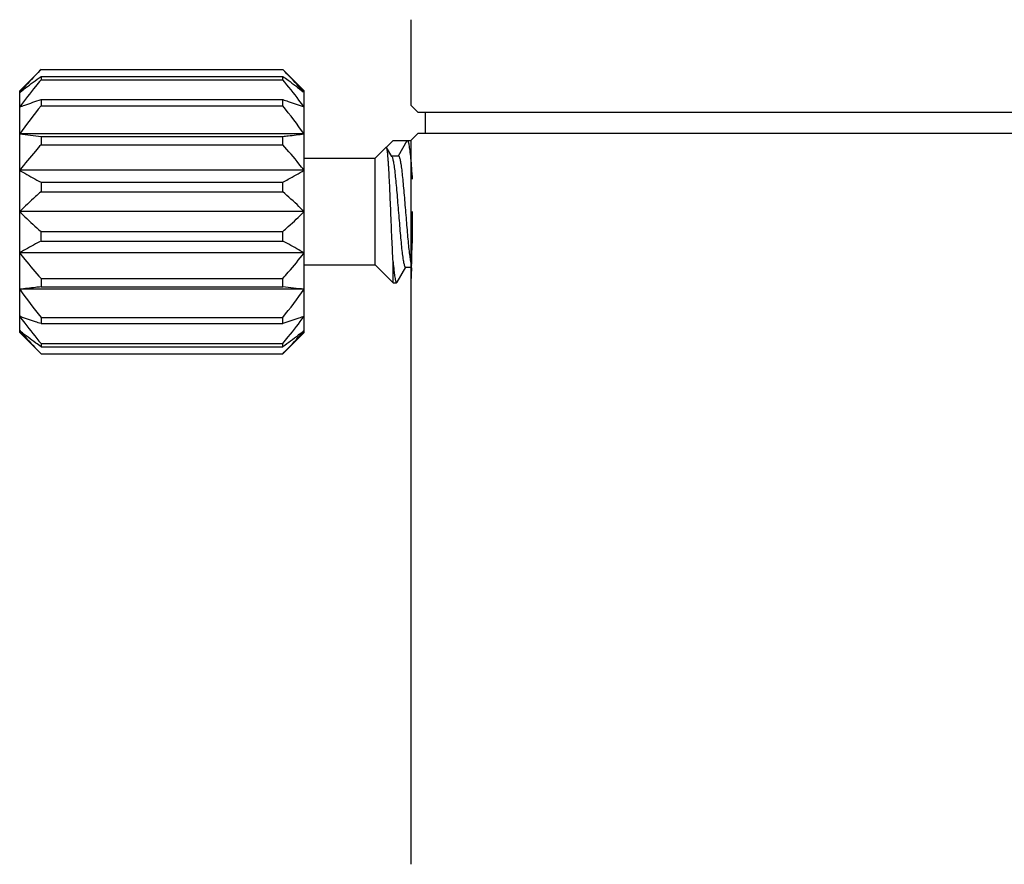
# Model space of a CAD drawing. Header units: millimetres. Extents: x 786 to 913, y 17 to 87.
# Tile 5 of 13: x 789 to 803, y 62 to 74. Entities that reach past the tile are written whole.
import ezdxf

# ---------------------------------------------------------------- set-up
doc = ezdxf.new("R2010")
doc.units = ezdxf.units.MM
doc.layers.get('0').update_dxf_attribs({"color": 50})

msp = doc.modelspace()

# ---------------------------------------------------------------- linework, layer by layer
at = {"color": 0, "linetype": 'Continuous'}
for p, q in [((794.8553, 73.7044), (794.8553, 72.5044)), ((794.8553, 73.7044), (794.8553, 72.5044)), ((789.3555, 72.7048), (789.6555, 73.0048)), ((789.6555, 73.0048), (793.0555, 73.0048)), ((789.6555, 73.0048), (789.6555, 73.0037)), ((789.6555, 73.0037), (793.0555, 73.0037)), ((793.3555, 72.7048), (793.0555, 73.0048)), ((793.0555, 73.0037), (793.0555, 73.0048)), ((789.6555, 72.9064), (793.0555, 72.9064)), ((789.6555, 72.9064), (789.6555, 72.8599)), ((789.6555, 72.8599), (793.0555, 72.8599)), ((793.0555, 72.8599), (793.0555, 72.9064)), ((789.3555, 69.3048), (789.3555, 72.7048)), ((793.3555, 69.3048), (793.3555, 72.7048)), ((789.6555, 72.5797), (793.0555, 72.5797)), ((789.6555, 72.5797), (789.6555, 72.4924)), ((793.0555, 72.4924), (793.0555, 72.5797)), ((789.6555, 72.4924), (793.0555, 72.4924)), ((794.9553, 72.4044), (794.8553, 72.5044)), ((794.9553, 72.4044), (832.7556, 72.4044)), ((795.0553, 72.4044), (795.0553, 72.1044)), ((793.3555, 72.0976), (789.3555, 72.0976)), ((789.6555, 72.063), (793.0555, 72.063)), ((789.6555, 72.063), (789.6555, 71.9455)), ((793.0555, 71.9455), (793.0555, 72.063)), ((794.5119, 71.9113), (794.6055, 72.0048)), ((794.6055, 72.0048), (794.8055, 72.0048)), ((794.6805, 71.7883), (794.8055, 72.0048)), ((794.8055, 72.0048), (794.8555, 72.0048)), ((794.9553, 72.1044), (794.8553, 72.0044)), ((794.8555, 72.0048), (794.8553, 61.8248)), ((832.7556, 72.1044), (794.9553, 72.1044)), ((789.6555, 71.9455), (793.0555, 71.9455)), ((794.3555, 71.7548), (794.5104, 71.9097)), ((794.5152, 71.908), (794.5104, 71.9097)), ((794.5894, 71.7807), (794.5152, 71.908)), ((793.3555, 71.7548), (794.3555, 71.7548)), ((794.3555, 70.2548), (794.3555, 71.7548)), ((794.5849, 71.7883), (794.6805, 71.7883)), ((793.3555, 71.5863), (789.3555, 71.5863)), ((789.6555, 71.4188), (793.0555, 71.4188)), ((789.6555, 71.4188), (789.6555, 71.2851)), ((793.0555, 71.2851), (793.0555, 71.4188)), ((789.6555, 71.2851), (793.0555, 71.2851)), ((793.3555, 71.0048), (789.3555, 71.0048)), ((789.6555, 70.7246), (793.0555, 70.7246)), ((789.6555, 70.5909), (789.6555, 70.7246)), ((793.0555, 70.5909), (793.0555, 70.7246)), ((789.6555, 70.5909), (793.0555, 70.5909)), ((793.3555, 70.4234), (789.3555, 70.4234)), ((793.3555, 70.2548), (794.3555, 70.2548)), ((794.3555, 70.2548), (794.6055, 70.0048)), ((794.6055, 70.0048), (794.6055, 70.2977)), ((794.6625, 70.0109), (794.7849, 70.2213)), ((794.7805, 70.2213), (794.8644, 70.2213)), ((789.6555, 70.0642), (793.0555, 70.0642)), ((789.6555, 70.0642), (789.6555, 69.9466)), ((793.0555, 69.9466), (793.0555, 70.0642)), ((789.6555, 69.9466), (793.0555, 69.9466)), ((794.6055, 70.0048), (794.6555, 70.0048)), ((794.6555, 70.0048), (794.6625, 70.0109)), ((794.8553, 70.0248), (794.8553, 68.9048)), ((793.3555, 69.9121), (789.3555, 69.9121)), ((789.6555, 69.5173), (793.0555, 69.5173)), ((789.6555, 69.5173), (789.6555, 69.43)), ((793.0555, 69.43), (793.0555, 69.5173)), ((789.6555, 69.43), (793.0555, 69.43)), ((789.3555, 69.3048), (789.6555, 69.0048)), ((793.3555, 69.3048), (793.0555, 69.0048)), ((789.6555, 69.1497), (793.0555, 69.1497)), ((789.6555, 69.1497), (789.6555, 69.1033)), ((789.6555, 69.1033), (793.0555, 69.1033)), ((793.0555, 69.1033), (793.0555, 69.1497)), ((789.6555, 69.006), (793.0555, 69.006)), ((789.6555, 69.006), (789.6555, 69.0048)), ((789.6555, 69.0048), (793.0555, 69.0048)), ((793.0555, 69.0048), (793.0555, 69.006)), ((794.8553, 66.7048), (794.8553, 61.8248))]:
    msp.add_line(p, q, dxfattribs=at)
for centre, radius, start, end in [((792.2308, 69.1342), 4.5643, 128.84699, 129.04704), ((790.4801, 69.1342), 4.5643, 50.95296, 51.15301), ((791.8416, 92.3679), 20.4222, 263.00777, 263.85501), ((776.2865, 71.0048), 18.5946, 357.56612, 360), ((790.8694, 49.6418), 20.4222, 83.00777, 83.85501), ((792.2308, 72.8755), 4.5644, 230.95296, 231.15306), ((790.4801, 72.8754), 4.5643, 308.84693, 309.04704)]:
    msp.add_arc(centre, radius, start, end, dxfattribs=at)
for points, knots in [([(789.6555, 73.0037), (789.6296, 72.9772), (789.5273, 72.8712), (789.4276, 72.7626), (789.3555, 72.679)], [0, 0, 0, 0, 0.11098939, 0.44209047, 0.44209047, 0.44209047, 0.44209047]), ([(793.3555, 72.679), (793.3315, 72.7068), (793.234, 72.8173), (793.1328, 72.9245), (793.0555, 73.0037)], [0, 0, 0, 0, 0.11002199, 0.44209849, 0.44209849, 0.44209849, 0.44209849]), ([(789.6555, 72.8599), (789.6296, 72.8287), (789.5269, 72.7032), (789.4273, 72.5752), (789.3555, 72.4771)], [0, 0, 0, 0, 0.12169858, 0.48642416, 0.48642416, 0.48642416, 0.48642416]), ([(789.3679, 72.689), (789.391, 72.7076), (789.4853, 72.7821), (789.5819, 72.8536), (789.6555, 72.9064)], [0, 0, 0, 0, 0.0890335, 0.36050873, 0.36050873, 0.36050873, 0.36050873]), ([(793.0555, 72.9064), (793.0801, 72.8886), (793.1774, 72.8181), (793.2731, 72.7454), (793.3431, 72.689)], [0, 0, 0, 0, 0.09112539, 0.36050372, 0.36050372, 0.36050372, 0.36050372]), ([(793.3555, 72.4771), (793.3315, 72.5098), (793.2344, 72.6396), (793.133, 72.7662), (793.0555, 72.8599)], [0, 0, 0, 0, 0.12151958, 0.48643234, 0.48643234, 0.48643234, 0.48643234]), ([(789.3555, 72.4771), (789.3796, 72.4859), (789.4791, 72.5216), (789.5794, 72.555), (789.6555, 72.5797)], [0, 0, 0, 0, 0.07724928, 0.31706598, 0.31706598, 0.31706598, 0.31706598]), ([(793.0555, 72.5797), (793.0812, 72.5713), (793.1816, 72.5385), (793.2816, 72.5041), (793.3555, 72.4771)], [0, 0, 0, 0, 0.08107898, 0.31706354, 0.31706354, 0.31706354, 0.31706354]), ([(793.0555, 72.063), (793.0811, 72.0658), (793.1812, 72.0769), (793.2812, 72.0884), (793.3555, 72.0976)], [0, 0, 0, 0, 0.07751731, 0.30198352, 0.30198352, 0.30198352, 0.30198352]), ([(794.8055, 72.0048), (794.8077, 72.0048), (794.8111, 72.0014), (794.8141, 71.996), (794.8168, 71.9893), (794.8195, 71.9809), (794.8235, 71.966), (794.8259, 71.9539), (794.8276, 71.9452)], [0, 0, 0, 0, 0.006685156, 0.012135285, 0.019257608, 0.028120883, 0.03874638, 0.065279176, 0.065279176, 0.065279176, 0.065279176]), ([(789.6555, 71.9455), (789.6296, 71.9162), (789.5271, 71.7986), (789.4274, 71.6785), (789.3555, 71.5863)], [0, 0, 0, 0, 0.11725587, 0.46805095, 0.46805095, 0.46805095, 0.46805095]), ([(793.3555, 71.5863), (793.3315, 71.617), (793.2343, 71.739), (793.1329, 71.8577), (793.0555, 71.9455)], [0, 0, 0, 0, 0.11675986, 0.46805911, 0.46805911, 0.46805911, 0.46805911]), ([(794.5738, 71.0048), (794.5714, 71.0611), (794.5668, 71.1714), (794.5597, 71.3319), (794.5527, 71.4807), (794.5465, 71.5951), (794.5415, 71.6772), (794.5378, 71.7305), (794.5342, 71.7774), (794.5306, 71.8177), (794.5269, 71.8509), (794.5233, 71.8768), (794.5202, 71.8937), (794.5174, 71.9032), (794.516, 71.9067), (794.5152, 71.908)], [0, 0, 0, 0, 0.16887743, 0.33122282, 0.48184132, 0.61579807, 0.6751044, 0.72861057, 0.77584921, 0.81640936, 0.84993092, 0.87612663, 0.89479482, 0.90129021, 0.90592853, 0.90592853, 0.90592853, 0.90592853]), ([(794.8276, 71.9452), (794.8325, 71.9186), (794.8413, 71.8551), (794.8527, 71.7458), (794.8643, 71.6105), (794.8717, 71.512), (794.8754, 71.4591)], [0, 0, 0, 0, 0.08105623, 0.1921904, 0.32962272, 0.48859058, 0.48859058, 0.48859058, 0.48859058]), ([(794.5894, 71.7807), (794.5919, 71.7764), (794.5963, 71.7651), (794.6021, 71.7447), (794.6079, 71.7179), (794.6163, 71.6699), (794.6264, 71.5959), (794.638, 71.4921), (794.6497, 71.3713), (794.6614, 71.2376), (794.6731, 71.0958), (794.6848, 70.9507), (794.6966, 70.8076), (794.7083, 70.6714), (794.7199, 70.5468), (794.7315, 70.4384), (794.7416, 70.3598), (794.7501, 70.3079), (794.7559, 70.2778), (794.7617, 70.2541), (794.7668, 70.2385), (794.7712, 70.2294), (794.7745, 70.2242), (794.7782, 70.2213), (794.7805, 70.2213)], [0, 0, 0, 0, 0.0148904, 0.0360932, 0.0636121, 0.0973008, 0.1820932, 0.2877002, 0.4105121, 0.5462791, 0.6902807, 0.8375001, 0.9828051, 1.1211321, 1.2476679, 1.3580264, 1.4484184, 1.4851505, 1.5158382, 1.5402687, 1.5583547, 1.5650628, 1.5702957, 1.577189, 1.577189, 1.577189, 1.577189]), ([(794.6805, 71.7883), (794.6827, 71.7883), (794.6862, 71.7856), (794.6894, 71.7808), (794.6937, 71.7723), (794.6986, 71.7576), (794.7042, 71.7353), (794.7099, 71.7071), (794.718, 71.6582), (794.7278, 71.5842), (794.7391, 71.4816), (794.7504, 71.3634), (794.7617, 71.2333), (794.7731, 71.0958), (794.7845, 70.9553), (794.7958, 70.8164), (794.8072, 70.6837), (794.8185, 70.5615), (794.8298, 70.454), (794.8409, 70.3645), (794.8507, 70.3026), (794.859, 70.2645), (794.8632, 70.2494), (794.8655, 70.2429)], [0, 0, 0, 0, 0.006621, 0.011581, 0.0179093, 0.0349368, 0.0579077, 0.0867631, 0.121324, 0.2065024, 0.310804, 0.430879, 0.5628295, 0.7023537, 0.844894, 0.9857917, 1.1204424, 1.2444524, 1.3537891, 1.4449258, 1.5149892, 1.5414562, 1.5619908, 1.5619908, 1.5619908, 1.5619908]), ([(789.3555, 71.5863), (789.3796, 71.5719), (789.4784, 71.514), (789.579, 71.4592), (789.6555, 71.4188)], [0, 0, 0, 0, 0.08427096, 0.34362056, 0.34362056, 0.34362056, 0.34362056]), ([(793.0555, 71.4188), (793.0812, 71.4324), (793.1822, 71.4864), (793.2821, 71.5425), (793.3555, 71.5863)], [0, 0, 0, 0, 0.08738081, 0.34361561, 0.34361561, 0.34361561, 0.34361561]), ([(789.6555, 71.2851), (789.6296, 71.2623), (789.5276, 71.171), (789.4279, 71.0772), (789.3555, 71.0048)], [0, 0, 0, 0, 0.10340296, 0.41057837, 0.41057837, 0.41057837, 0.41057837]), ([(793.3555, 71.0048), (793.3315, 71.0288), (793.2337, 71.1246), (793.1325, 71.2169), (793.0555, 71.2851)], [0, 0, 0, 0, 0.10181959, 0.41058599, 0.41058599, 0.41058599, 0.41058599]), ([(789.3555, 71.0048), (789.3795, 70.9808), (789.4773, 70.8851), (789.5784, 70.7928), (789.6555, 70.7246)], [0, 0, 0, 0, 0.10181959, 0.41058599, 0.41058599, 0.41058599, 0.41058599]), ([(793.0555, 70.7246), (793.0813, 70.7474), (793.1833, 70.8387), (793.2831, 70.9324), (793.3555, 71.0048)], [0, 0, 0, 0, 0.10340296, 0.41057837, 0.41057837, 0.41057837, 0.41057837]), ([(794.6055, 70.2977), (794.5995, 70.4069), (794.5887, 70.6426), (794.579, 70.8783), (794.5738, 71.0048)], [0, 0, 0, 0, 0.32795611, 0.70781998, 0.70781998, 0.70781998, 0.70781998]), ([(789.6555, 70.5909), (789.6297, 70.5773), (789.5287, 70.5233), (789.4288, 70.4672), (789.3555, 70.4234)], [0, 0, 0, 0, 0.08738081, 0.34361561, 0.34361561, 0.34361561, 0.34361561]), ([(793.3555, 70.4234), (793.3313, 70.4378), (793.2325, 70.4957), (793.1319, 70.5505), (793.0555, 70.5909)], [0, 0, 0, 0, 0.08427096, 0.34362056, 0.34362056, 0.34362056, 0.34362056]), ([(789.3555, 70.4234), (789.3794, 70.3927), (789.4766, 70.2707), (789.578, 70.152), (789.6555, 70.0642)], [0, 0, 0, 0, 0.11675986, 0.46805911, 0.46805911, 0.46805911, 0.46805911]), ([(793.0555, 70.0642), (793.0813, 70.0935), (793.1839, 70.2111), (793.2835, 70.3312), (793.3555, 70.4234)], [0, 0, 0, 0, 0.11725587, 0.46805095, 0.46805095, 0.46805095, 0.46805095]), ([(794.6055, 70.2977), (794.6092, 70.2562), (794.6148, 70.1979), (794.6237, 70.1257), (794.6298, 70.0838), (794.6351, 70.0544), (794.6396, 70.0355), (794.6426, 70.0248), (794.6457, 70.0162), (794.649, 70.0094), (794.6528, 70.0048), (794.6555, 70.0048)], [0, 0, 0, 0, 0.12499235, 0.17583094, 0.21824594, 0.25189095, 0.26535285, 0.27655119, 0.28550401, 0.2922772, 0.3001665, 0.3001665, 0.3001665, 0.3001665]), ([(794.8643, 70.2152), (794.8623, 70.168), (794.8606, 70.1045), (794.8553, 70.0411), (794.8553, 70.0248)], [0, 0, 0, 0, 0.14172975, 0.19056955, 0.19056955, 0.19056955, 0.19056955]), ([(789.6555, 69.9466), (789.6298, 69.9438), (789.5297, 69.9328), (789.4297, 69.9213), (789.3555, 69.9121)], [0, 0, 0, 0, 0.07751731, 0.30198352, 0.30198352, 0.30198352, 0.30198352]), ([(789.6555, 69.43), (789.6298, 69.4383), (789.5293, 69.4712), (789.4293, 69.5056), (789.3555, 69.5326)], [0, 0, 0, 0, 0.08107898, 0.31706354, 0.31706354, 0.31706354, 0.31706354]), ([(789.3555, 69.5326), (789.3794, 69.4999), (789.4765, 69.37), (789.5779, 69.2435), (789.6555, 69.1497)], [0, 0, 0, 0, 0.12151958, 0.48643234, 0.48643234, 0.48643234, 0.48643234]), ([(793.3555, 69.5326), (793.3313, 69.5237), (793.2318, 69.4881), (793.1315, 69.4546), (793.0555, 69.43)], [0, 0, 0, 0, 0.07724928, 0.31706598, 0.31706598, 0.31706598, 0.31706598]), ([(793.0555, 69.1497), (793.0813, 69.181), (793.184, 69.3065), (793.2836, 69.4345), (793.3555, 69.5326)], [0, 0, 0, 0, 0.12169858, 0.48642416, 0.48642416, 0.48642416, 0.48642416]), ([(789.3555, 69.3307), (789.3794, 69.3029), (789.4769, 69.1924), (789.5782, 69.0852), (789.6555, 69.006)], [0, 0, 0, 0, 0.11002199, 0.44209849, 0.44209849, 0.44209849, 0.44209849]), ([(789.6555, 69.1033), (789.6308, 69.121), (789.5335, 69.1916), (789.4378, 69.2643), (789.3679, 69.3206)], [0, 0, 0, 0, 0.09112427, 0.36049935, 0.36049935, 0.36049935, 0.36049935]), ([(793.0555, 69.006), (793.0813, 69.0325), (793.1836, 69.1385), (793.2833, 69.2471), (793.3555, 69.3307)], [0, 0, 0, 0, 0.11098939, 0.44209047, 0.44209047, 0.44209047, 0.44209047]), ([(793.3431, 69.3206), (793.32, 69.302), (793.2256, 69.2276), (793.129, 69.1561), (793.0555, 69.1033)], [0, 0, 0, 0, 0.08903244, 0.36050436, 0.36050436, 0.36050436, 0.36050436])]:
    msp.add_open_spline(points, degree=3, knots=knots, dxfattribs=at)
for points in [[(789.6555, 72.4924), (789.552, 72.3635), (789.4511, 72.2324), (789.3555, 72.0976)], [(793.3555, 72.0976), (793.2598, 72.2324), (793.1589, 72.3635), (793.0555, 72.4924)], [(789.3555, 69.9121), (789.4511, 69.7773), (789.552, 69.6462), (789.6555, 69.5173)], [(793.0555, 69.5173), (793.1589, 69.6462), (793.2598, 69.7773), (793.3555, 69.9121)]]:
    msp.add_open_spline(points, degree=3, dxfattribs=at)

doc.saveas('drawing.dxf')
